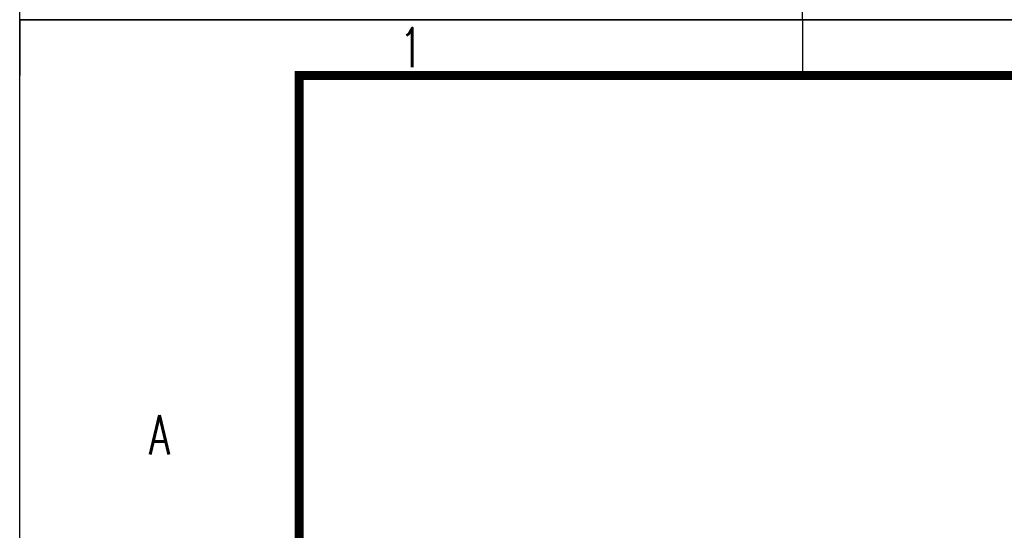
# Model space of a CAD drawing. Extents: x 39527407 to 39530665, y 3786466 to 3790957.
# Tile 10 of 113: x 39527410 to 39528076, y 3788367 to 3788712. Entities that reach past the tile are written whole.
import ezdxf
from ezdxf.enums import TextEntityAlignment as Align

# ---------------------------------------------------------------- set-up
doc = ezdxf.new("R2010")
doc.units = 0
doc.header["$PDSIZE"] = 0.2
doc.linetypes.add('DASHEDX2', pattern=[38.1, 25.4, -12.7])
doc.layers.add('TK-ABCD-TTLB-E', color=3, linetype='CONTINUOUS')
doc.layers.add('路线', color=7, linetype='DASHEDX2', lineweight=30)
doc.styles.add('SimHztxt', font='simplex.shx', dxfattribs={"width": 0.8, "bigfont": 'hztxt.shx'})

# ---------------------------------------------------------------- blocks, each defined once
blk = doc.blocks.new('A$C69525F90')
at = {"layer": 'TK-ABCD-TTLB-E', "color": 3}
for p, q in [((0, 17.5), (1.25, 17.5)), ((74.25, 17.5), (73, 17.5)), ((0, 0), (0, 6.25)), ((0, 0), (1.25, 0)), ((74.25, 0), (73, 0))]:
    blk.add_line(p, q, dxfattribs=at)
blk.add_lwpolyline([(74.25, 0), (0, 0), (0, 105), (74.25, 105), (74.25, 0)], dxfattribs=at)
at = {"layer": 'TK-ABCD-TTLB-E', "color": 3, "const_width": 0.2}
blk.add_lwpolyline([(73, 6.25), (1.25, 6.25), (1.25, 103.75), (73, 103.75), (73, 6.25)], dxfattribs=at)
at = {"layer": 'TK-ABCD-TTLB-E', "color": 3}
blk.add_point((74.25, 0), dxfattribs=at)
at = {"layer": 'TK-ABCD-TTLB-E', "color": 3, "style": 'SimHztxt', "width": 0.7}
for s, p in [('1', (0.625, 8.75)), ('A', (9.281, 3.125))]:
    blk.add_text(s, height=0.875, rotation=90, dxfattribs=at).set_placement(p, align=Align.MIDDLE_CENTER)

msp = doc.modelspace()

# ---------------------------------------------------------------- block references
at = {"layer": '路线', "linetype": 'ByBlock', "lineweight": -3, "xscale": 30.2444574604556, "yscale": 30.2444574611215, "zscale": 30.24445746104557, "rotation": 270}
for p in [(39527410.40194, 3790957.50045, -38.58), (39527410.40194, 3788711.84949, -38.58)]:
    msp.add_blockref('A$C69525F90', p, dxfattribs=at)

doc.saveas('drawing.dxf')
